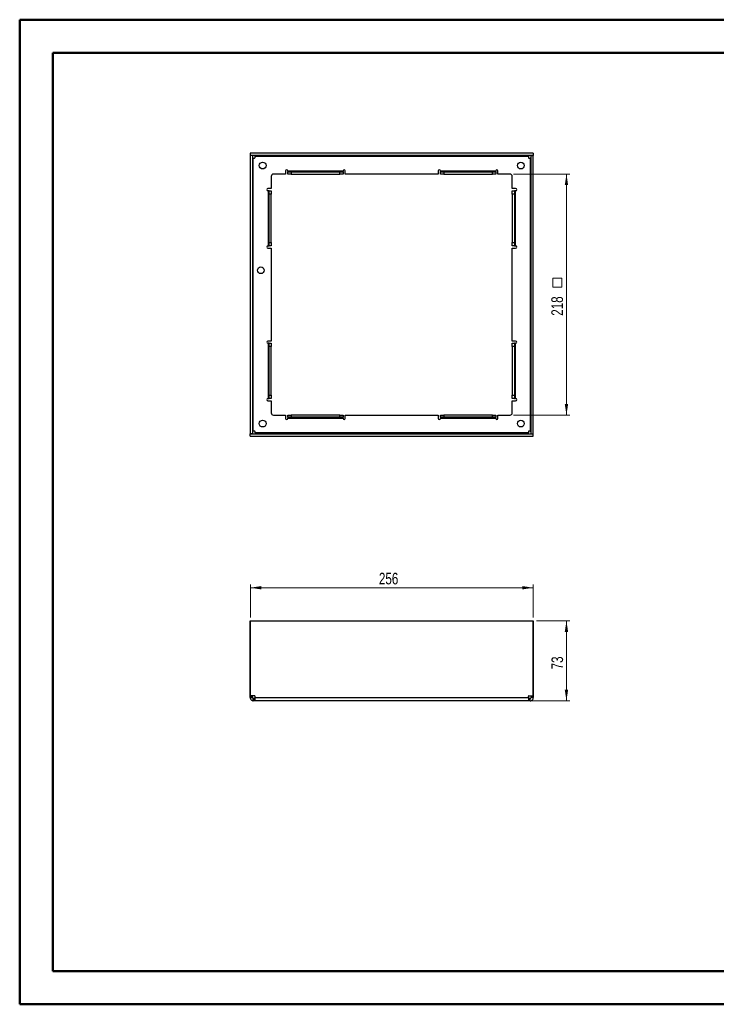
# Paper-space layout 'Sheet2' of a CAD drawing. Header units: millimetres. Extents: x 0 to 420, y 0 to 297.
# Tile 1 of 2: x 0 to 210, y 0 to 297. Entities that reach past the tile are written whole.
import ezdxf

# ---------------------------------------------------------------- set-up
doc = ezdxf.new("R2010")
doc.units = ezdxf.units.MM
doc.styles.add('SLDTEXTSTYLE1', font='TXT', dxfattribs={"width": 0.75})
doc.dimstyles.new('SLDDIMSTYLE0', dxfattribs={"dimtxt": 3.5, "dimasz": 3.302, "dimexe": 0, "dimexo": 0.0625, "dimgap": 0.875, "dimtad": 1, "dimdec": 0, "dimlfac": 3, "dimrnd": 1e-09, "dimzin": 12, "dimdsep": 46, "dimtxsty": 'SLDTEXTSTYLE1', "dimsah": 1, "dimcen": 0.09, "dimadec": 0, "dimazin": 3, "dimtfac": 1, "dimtofl": 0, "dimtmove": 0, "dimatfit": 3, "dimfxl": 0, "dimfrac": 2, "dimtolj": 1, "dimtzin": 12, "dimarcsym": 0})
doc.dimstyles.new('SLDDIMSTYLE1', dxfattribs={"dimtxt": 3.5, "dimasz": 3.302, "dimexe": 0, "dimexo": 0.0625, "dimgap": 0.875, "dimtad": 1, "dimlfac": 3, "dimrnd": 1e-09, "dimzin": 12, "dimdsep": 46, "dimtxsty": 'SLDTEXTSTYLE1', "dimsah": 1, "dimcen": 0.09, "dimadec": 0, "dimazin": 3, "dimtfac": 1, "dimtofl": 0, "dimtmove": 0, "dimatfit": 3, "dimfxl": 0, "dimfrac": 2, "dimtolj": 1, "dimtzin": 12, "dimarcsym": 0})
doc.dimstyles.new('SLDDIMSTYLE2', dxfattribs={"dimtxt": 3.5, "dimasz": 3.302, "dimexe": 0, "dimexo": 0.0625, "dimgap": 0.875, "dimtad": 1, "dimdec": 0, "dimlfac": 3, "dimrnd": 1e-09, "dimzin": 12, "dimdsep": 46, "dimtxsty": 'SLDTEXTSTYLE1', "dimsah": 1, "dimcen": 0.09, "dimadec": 0, "dimazin": 3, "dimtfac": 1, "dimtdec": 0, "dimtofl": 0, "dimtmove": 0, "dimatfit": 3, "dimfxl": 0, "dimfrac": 2, "dimtolj": 1, "dimtzin": 12, "dimarcsym": 0})

# ---------------------------------------------------------------- blocks, each defined once
blk = doc.blocks.new('_D')
at = {"color": 7, "linetype": 'Continuous', "lineweight": 0}
for p, q in [((69.91, 116.87), (69.91, 126.87)), ((69.91, 125.87), (155.17, 125.87)), ((155.17, 116.87), (155.17, 126.87))]:
    blk.add_line(p, q, dxfattribs=at)
at = {"color": 7, "linetype": 'Continuous', "lineweight": 18}
for points in [[(69.91, 125.87), (73.21, 125.36), (73.21, 126.37)], [(155.17, 125.87), (151.87, 126.37), (151.87, 125.36)]]:
    blk.add_solid(points, dxfattribs=at)
at = {"color": 7, "linetype": 'Continuous', "lineweight": 18, "insert": (108.66, 130.38), "char_height": 3.5, "attachment_point": 1, "style": 'SLDTEXTSTYLE1'}
blk.add_mtext('256', dxfattribs=at)
blk = doc.blocks.new('_D_1')
at = {"color": 7, "linetype": 'Continuous', "lineweight": 0}
for p, q in [((156.17, 115.87), (166.21, 115.87)), ((165.21, 115.87), (165.21, 91.78)), ((154.72, 91.78), (166.21, 91.78))]:
    blk.add_line(p, q, dxfattribs=at)
at = {"color": 7, "linetype": 'Continuous', "lineweight": 18}
for points in [[(165.21, 115.87), (164.7, 112.56), (165.71, 112.56)], [(165.21, 91.78), (165.71, 95.08), (164.7, 95.08)]]:
    blk.add_solid(points, dxfattribs=at)
at = {"color": 7, "linetype": 'Continuous', "lineweight": 18, "insert": (160.69, 101.24), "char_height": 3.5, "attachment_point": 1, "rotation": 90, "style": 'SLDTEXTSTYLE1'}
blk.add_mtext('73', dxfattribs=at)
blk = doc.blocks.new('SW_SYMBOL_MOD_BOX')
at = {"color": 0, "linetype": 'Continuous', "lineweight": 18}
for p, q in [((200, 200), (200, 800)), ((200, 800), (800, 800)), ((800, 800), (800, 200)), ((200, 200), (800, 200))]:
    blk.add_line(p, q, dxfattribs=at)
blk = doc.blocks.new('_D_2')
at = {"color": 7, "linetype": 'Continuous', "lineweight": 0}
for p, q in [((149.21, 250.62), (166.21, 250.62)), ((165.21, 177.96), (165.21, 250.62)), ((149.21, 177.96), (166.21, 177.96))]:
    blk.add_line(p, q, dxfattribs=at)
at = {"color": 7, "linetype": 'Continuous', "lineweight": 18}
for points in [[(165.21, 250.62), (164.7, 247.32), (165.71, 247.32)], [(165.21, 177.96), (165.71, 181.26), (164.7, 181.26)]]:
    blk.add_solid(points, dxfattribs=at)
at = {"color": 7, "linetype": 'Continuous', "lineweight": 18, "xscale": 0.004470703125, "yscale": 0.004470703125, "zscale": 0.004470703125, "rotation": 90}
blk.add_blockref('SW_SYMBOL_MOD_BOX', (164.72, 215.67), dxfattribs=at)
at = {"color": 7, "linetype": 'Continuous', "lineweight": 18, "insert": (160.64, 207.91), "char_height": 3.5, "attachment_point": 1, "rotation": 90, "style": 'SLDTEXTSTYLE1'}
blk.add_mtext('218', dxfattribs=at)

psp = doc.layouts.new('Sheet2')

# ---------------------------------------------------------------- linework, layer by layer
at = {"color": 7, "linetype": 'Continuous', "lineweight": 50}
for p, q in [((0.3793, 0.2148), (0.3793, 297.2148)), ((0.3793, 297.2148), (420.3793, 297.2148)), ((10.3793, 10.2148), (10.3793, 287.2148)), ((10.3793, 287.2148), (410.3793, 287.2148)), ((10.3793, 10.2148), (410.3793, 10.2148)), ((0.3793, 0.2148), (420.3793, 0.2148))]:
    psp.add_line(p, q, dxfattribs=at)
at = {"color": 7, "linetype": 'Continuous', "lineweight": 25}
for p, q in [((70.539, 256.2733), (69.8723, 256.2733)), ((69.8723, 256.2733), (69.8723, 172.3067)), ((155.1723, 256.9567), (69.9057, 256.9567)), ((69.9057, 256.9567), (69.9057, 256.29)), ((155.1723, 256.29), (69.9057, 256.29)), ((70.539, 256.2733), (70.539, 172.3067)), ((70.8057, 173.1064), (70.8057, 255.4736)), ((70.8057, 255.4736), (71.1887, 255.4736)), ((71.3554, 256.0233), (153.7226, 256.0233)), ((71.3554, 255.6403), (71.3554, 256.0233)), ((153.7226, 256.0233), (153.7226, 255.6403)), ((153.8893, 255.4736), (154.2723, 255.4736)), ((154.2723, 255.4736), (154.2723, 173.1064)), ((154.539, 256.2733), (155.2057, 256.2733)), ((154.539, 172.3067), (154.539, 256.2733)), ((155.1723, 256.9567), (155.1723, 256.29)), ((155.2057, 172.3067), (155.2057, 256.2733)), ((76.2057, 249.9567), (76.2057, 246.29)), ((80.539, 250.6233), (76.8723, 250.6233)), ((80.539, 251.6233), (80.539, 250.6233)), ((81.2057, 251.5567), (81.2057, 251.6233)), ((97.8723, 251.5567), (81.2057, 251.5567)), ((81.2057, 251.5567), (81.2057, 251.29)), ((81.2057, 250.6233), (81.2057, 251.29)), ((81.2057, 251.29), (82.2057, 251.29)), ((82.2057, 250.6233), (81.2057, 250.6233)), ((82.2057, 251.29), (82.2057, 250.6233)), ((82.2057, 251.29), (96.8723, 251.29)), ((82.2057, 250.6233), (96.8723, 250.6233)), ((96.8723, 250.6233), (96.8723, 251.29)), ((96.8723, 251.29), (97.8723, 251.29)), ((97.8723, 250.6233), (96.8723, 250.6233)), ((97.8723, 251.6233), (97.8723, 251.5567)), ((97.8723, 251.29), (97.8723, 251.5567)), ((97.8723, 251.29), (97.8723, 250.6233)), ((98.539, 250.6233), (98.539, 251.6233)), ((126.539, 250.6233), (98.539, 250.6233)), ((126.539, 251.6233), (126.539, 250.6233)), ((127.2057, 251.5567), (127.2057, 251.6233)), ((127.2057, 251.5567), (127.2057, 251.29)), ((143.8723, 251.5567), (127.2057, 251.5567)), ((127.2057, 250.6233), (127.2057, 251.29)), ((127.2057, 251.29), (128.2057, 251.29)), ((128.2057, 250.6233), (127.2057, 250.6233)), ((128.2057, 251.29), (128.2057, 250.6233)), ((128.2057, 251.29), (142.8723, 251.29)), ((128.2057, 250.6233), (142.8723, 250.6233)), ((142.8723, 250.6233), (142.8723, 251.29)), ((142.8723, 251.29), (143.8723, 251.29)), ((143.8723, 250.6233), (142.8723, 250.6233)), ((143.8723, 251.6233), (143.8723, 251.5567)), ((143.8723, 251.29), (143.8723, 251.5567)), ((143.8723, 251.29), (143.8723, 250.6233)), ((144.539, 250.6233), (144.539, 251.6233)), ((148.2057, 250.6233), (144.539, 250.6233)), ((148.8723, 246.29), (148.8723, 249.9567)), ((76.2057, 246.29), (75.2057, 246.29)), ((75.2057, 245.6233), (75.2723, 245.6233)), ((75.539, 245.6233), (75.2723, 245.6233)), ((75.2723, 245.6233), (75.2723, 228.9567)), ((75.539, 244.6233), (75.539, 245.6233)), ((75.539, 245.6233), (76.2057, 245.6233)), ((76.2057, 244.6233), (75.539, 244.6233)), ((75.539, 229.9567), (75.539, 244.6233)), ((76.2057, 245.6233), (76.2057, 244.6233)), ((76.2057, 229.9567), (76.2057, 244.6233)), ((149.8723, 246.29), (148.8723, 246.29)), ((148.8723, 245.6233), (149.539, 245.6233)), ((148.8723, 244.6233), (148.8723, 245.6233)), ((149.539, 244.6233), (148.8723, 244.6233)), ((148.8723, 244.6233), (148.8723, 229.9567)), ((149.539, 245.6233), (149.539, 244.6233)), ((149.8057, 245.6233), (149.539, 245.6233)), ((149.539, 244.6233), (149.539, 229.9567)), ((149.8057, 228.9567), (149.8057, 245.6233)), ((149.8057, 245.6233), (149.8723, 245.6233)), ((75.2723, 228.9567), (75.2057, 228.9567)), ((75.2723, 228.9567), (75.539, 228.9567)), ((75.539, 228.9567), (75.539, 229.9567)), ((75.539, 229.9567), (76.2057, 229.9567)), ((76.2057, 228.9567), (75.539, 228.9567)), ((76.2057, 229.9567), (76.2057, 228.9567)), ((148.8723, 229.9567), (149.539, 229.9567)), ((148.8723, 228.9567), (148.8723, 229.9567)), ((149.539, 228.9567), (148.8723, 228.9567)), ((149.539, 229.9567), (149.539, 228.9567)), ((149.539, 228.9567), (149.8057, 228.9567)), ((149.8723, 228.9567), (149.8057, 228.9567)), ((75.2057, 228.29), (76.2057, 228.29)), ((76.2057, 228.29), (76.2057, 200.29)), ((148.8723, 200.29), (148.8723, 228.29)), ((148.8723, 228.29), (149.8723, 228.29)), ((76.2057, 200.29), (75.2057, 200.29)), ((75.2057, 199.6233), (75.2723, 199.6233)), ((75.539, 199.6233), (75.2723, 199.6233)), ((75.2723, 199.6233), (75.2723, 182.9567)), ((75.539, 199.6233), (76.2057, 199.6233)), ((75.539, 198.6233), (75.539, 199.6233)), ((76.2057, 199.6233), (76.2057, 198.6233)), ((149.8723, 200.29), (148.8723, 200.29)), ((148.8723, 199.6233), (149.539, 199.6233)), ((148.8723, 198.6233), (148.8723, 199.6233)), ((149.539, 199.6233), (149.539, 198.6233)), ((149.8057, 199.6233), (149.539, 199.6233)), ((149.8057, 182.9567), (149.8057, 199.6233)), ((149.8057, 199.6233), (149.8723, 199.6233)), ((75.539, 183.9567), (75.539, 198.6233)), ((76.2057, 198.6233), (75.539, 198.6233)), ((76.2057, 183.9567), (76.2057, 198.6233)), ((149.539, 198.6233), (148.8723, 198.6233)), ((148.8723, 198.6233), (148.8723, 183.9567)), ((149.539, 198.6233), (149.539, 183.9567)), ((75.2723, 182.9567), (75.2057, 182.9567)), ((75.2057, 182.29), (76.2057, 182.29)), ((75.2723, 182.9567), (75.539, 182.9567)), ((75.539, 183.9567), (76.2057, 183.9567)), ((75.539, 182.9567), (75.539, 183.9567)), ((76.2057, 182.9567), (75.539, 182.9567)), ((76.2057, 183.9567), (76.2057, 182.9567)), ((76.2057, 182.29), (76.2057, 178.6233)), ((148.8723, 183.9567), (149.539, 183.9567)), ((148.8723, 182.9567), (148.8723, 183.9567)), ((149.539, 182.9567), (148.8723, 182.9567)), ((148.8723, 178.6233), (148.8723, 182.29)), ((148.8723, 182.29), (149.8723, 182.29)), ((149.539, 183.9567), (149.539, 182.9567)), ((149.539, 182.9567), (149.8057, 182.9567)), ((149.8723, 182.9567), (149.8057, 182.9567)), ((76.8723, 177.9567), (80.539, 177.9567)), ((80.539, 177.9567), (80.539, 176.9567)), ((81.2057, 177.29), (81.2057, 177.9567)), ((81.2057, 177.9567), (82.2057, 177.9567)), ((82.2057, 177.29), (81.2057, 177.29)), ((81.2057, 177.29), (81.2057, 177.0233)), ((81.2057, 177.0233), (97.8723, 177.0233)), ((81.2057, 176.9567), (81.2057, 177.0233)), ((82.2057, 177.9567), (82.2057, 177.29)), ((96.8723, 177.9567), (82.2057, 177.9567)), ((96.8723, 177.29), (82.2057, 177.29)), ((96.8723, 177.29), (96.8723, 177.9567)), ((96.8723, 177.9567), (97.8723, 177.9567)), ((97.8723, 177.29), (96.8723, 177.29)), ((97.8723, 177.9567), (97.8723, 177.29)), ((97.8723, 177.0233), (97.8723, 177.29)), ((97.8723, 177.0233), (97.8723, 176.9567)), ((98.539, 176.9567), (98.539, 177.9567)), ((98.539, 177.9567), (126.539, 177.9567)), ((126.539, 177.9567), (126.539, 176.9567)), ((127.2057, 177.29), (127.2057, 177.9567)), ((127.2057, 177.9567), (128.2057, 177.9567)), ((128.2057, 177.29), (127.2057, 177.29)), ((127.2057, 177.29), (127.2057, 177.0233)), ((127.2057, 177.0233), (143.8723, 177.0233)), ((127.2057, 176.9567), (127.2057, 177.0233)), ((128.2057, 177.9567), (128.2057, 177.29)), ((142.8723, 177.9567), (128.2057, 177.9567)), ((142.8723, 177.29), (128.2057, 177.29)), ((142.8723, 177.29), (142.8723, 177.9567)), ((142.8723, 177.9567), (143.8723, 177.9567)), ((143.8723, 177.29), (142.8723, 177.29)), ((143.8723, 177.9567), (143.8723, 177.29)), ((143.8723, 177.0233), (143.8723, 177.29)), ((143.8723, 177.0233), (143.8723, 176.9567)), ((144.539, 176.9567), (144.539, 177.9567)), ((144.539, 177.9567), (148.2057, 177.9567)), ((70.539, 172.3067), (69.8723, 172.3067)), ((69.9057, 172.29), (155.1723, 172.29)), ((69.9057, 171.6233), (69.9057, 172.29)), ((71.1887, 173.1064), (70.8057, 173.1064)), ((71.3554, 172.5567), (71.3554, 172.9397)), ((153.7226, 172.5567), (71.3554, 172.5567)), ((153.7226, 172.9397), (153.7226, 172.5567)), ((154.2723, 173.1064), (153.8893, 173.1064)), ((154.539, 172.3067), (155.2057, 172.3067)), ((155.1723, 171.6233), (155.1723, 172.29)), ((69.9057, 171.6233), (155.1723, 171.6233)), ((69.8723, 115.8657), (69.8723, 93.2654)), ((69.9057, 115.8657), (69.8723, 115.8657)), ((69.9057, 93.2654), (69.9057, 115.8657)), ((69.9057, 115.8657), (155.1723, 115.8657)), ((155.1723, 93.2654), (155.1723, 115.8657)), ((155.1723, 115.8657), (155.2057, 115.8657)), ((155.2057, 115.8657), (155.2057, 93.2654)), ((69.8723, 93.2654), (69.9057, 93.2654)), ((69.8723, 93.0987), (69.8723, 93.2654)), ((69.8723, 93.0987), (70.539, 93.0987)), ((69.8723, 92.7157), (69.8723, 93.0987)), ((69.8723, 92.7157), (70.539, 92.7157)), ((71.1887, 93.2654), (69.9057, 93.2654)), ((70.539, 93.0987), (70.539, 93.2654)), ((70.539, 92.7157), (70.539, 93.0987)), ((70.8057, 91.7823), (70.8057, 92.449)), ((71.1887, 92.449), (70.8057, 92.449)), ((71.1887, 91.7823), (71.1887, 92.449)), ((71.3554, 92.449), (71.1887, 92.449)), ((71.3554, 92.7157), (71.3554, 93.0987)), ((71.3554, 92.7157), (153.7226, 92.7157)), ((153.7226, 92.7157), (153.7226, 93.0987)), ((153.8893, 92.449), (153.7226, 92.449)), ((153.8893, 93.2654), (155.1723, 93.2654)), ((153.8893, 91.7823), (153.8893, 92.449)), ((154.2723, 92.449), (153.8893, 92.449)), ((154.2723, 91.7823), (154.2723, 92.449)), ((154.539, 93.2654), (154.539, 93.0987)), ((155.2057, 93.0987), (154.539, 93.0987)), ((154.539, 93.0987), (154.539, 92.7157)), ((155.2057, 92.7157), (154.539, 92.7157)), ((155.2057, 93.2654), (155.1723, 93.2654)), ((155.2057, 93.2654), (155.2057, 93.0987)), ((155.2057, 93.0987), (155.2057, 92.7157)), ((71.1887, 91.7823), (70.8057, 91.7823)), ((71.3554, 91.7823), (71.1887, 91.7823)), ((153.7226, 91.7823), (71.3554, 91.7823)), ((153.8893, 91.7823), (153.7226, 91.7823)), ((154.2723, 91.7823), (153.8893, 91.7823))]:
    psp.add_line(p, q, dxfattribs=at)
for centre, radius in [((73.6223, 253.2067), 1.0167), ((151.4557, 253.2067), 1.0167), ((73.039, 221.6233), 1), ((73.6223, 175.3733), 1.0167), ((151.4557, 175.3733), 1.0167)]:
    psp.add_circle(centre, radius, dxfattribs=at)
for centre, radius, start, end in [((71.1887, 255.6403), 0.1667, 270, 0), ((153.8893, 255.6403), 0.1667, 180, 270), ((76.8723, 249.9567), 0.6667, 90, 180), ((80.8723, 251.6233), 0.3333, 0, 180), ((98.2057, 251.6233), 0.3333, 0, 180), ((126.8723, 251.6233), 0.3333, 0, 180), ((144.2057, 251.6233), 0.3333, 0, 180), ((148.2057, 249.9567), 0.6667, 0, 90), ((75.2057, 245.9567), 0.3333, 90, 270), ((149.8723, 245.9567), 0.3333, 270, 90), ((75.2057, 228.6233), 0.3333, 90, 270), ((149.8723, 228.6233), 0.3333, 270, 90), ((75.2057, 199.9567), 0.3333, 90, 270), ((149.8723, 199.9567), 0.3333, 270, 90), ((75.2057, 182.6233), 0.3333, 90, 270), ((149.8723, 182.6233), 0.3333, 270, 90), ((76.8723, 178.6233), 0.6667, 180, 270), ((148.2057, 178.6233), 0.6667, 270, 0), ((80.8723, 176.9567), 0.3333, 180, 0), ((98.2057, 176.9567), 0.3333, 180, 0), ((126.8723, 176.9567), 0.3333, 180, 0), ((144.2057, 176.9567), 0.3333, 180, 0), ((71.1887, 172.9397), 0.1667, 0, 90), ((153.8893, 172.9397), 0.1667, 90, 180), ((71.1887, 93.0987), 0.1667, 0, 90), ((153.8893, 93.0987), 0.1667, 90, 180)]:
    psp.add_arc(centre, radius, start, end, dxfattribs=at)
for points, knots in [([(70.8057, 255.4736), (70.7359, 255.4736), (70.6665, 255.4736), (70.5677, 255.4736), (70.539, 255.4736), (70.539, 255.4736)], [0, 0, 0, 0, 0.5, 0.5, 1, 1, 1, 1]), ([(71.3554, 256.29), (71.3554, 256.29), (71.3554, 256.2613), (71.3554, 256.1625), (71.3554, 256.0931), (71.3554, 256.0233)], [0, 0, 0, 0, 0.5, 0.5, 1, 1, 1, 1]), ([(153.7226, 256.0233), (153.7226, 256.0931), (153.7226, 256.1625), (153.7226, 256.2613), (153.7226, 256.29), (153.7226, 256.29)], [0, 0, 0, 0, 0.5, 0.5, 1, 1, 1, 1]), ([(154.539, 255.4736), (154.539, 255.4736), (154.5103, 255.4736), (154.4115, 255.4736), (154.3421, 255.4736), (154.2723, 255.4736)], [0, 0, 0, 0, 0.5, 0.5, 1, 1, 1, 1]), ([(70.539, 173.1064), (70.539, 173.1064), (70.5677, 173.1064), (70.6665, 173.1064), (70.7359, 173.1064), (70.8057, 173.1064)], [0, 0, 0, 0, 0.5, 0.5, 1, 1, 1, 1]), ([(71.3554, 172.5567), (71.3554, 172.4869), (71.3554, 172.4175), (71.3554, 172.3187), (71.3554, 172.29), (71.3554, 172.29)], [0, 0, 0, 0, 0.5, 0.5, 1, 1, 1, 1]), ([(153.7226, 172.29), (153.7226, 172.29), (153.7226, 172.3187), (153.7226, 172.4175), (153.7226, 172.4869), (153.7226, 172.5567)], [0, 0, 0, 0, 0.5, 0.5, 1, 1, 1, 1]), ([(154.2723, 173.1064), (154.3421, 173.1064), (154.4115, 173.1064), (154.5103, 173.1064), (154.539, 173.1064), (154.539, 173.1064)], [0, 0, 0, 0, 0.5, 0.5, 1, 1, 1, 1]), ([(69.8723, 92.7157), (69.8723, 92.5935), (69.8966, 92.4714), (69.9901, 92.2456), (70.0593, 92.1421), (70.2321, 91.9693), (70.3356, 91.9001), (70.5614, 91.8066), (70.6835, 91.7823), (70.8057, 91.7823)], [0, 0, 0, 0, 0.25, 0.25, 0.5, 0.5, 0.75, 0.75, 1, 1, 1, 1]), ([(70.539, 92.7157), (70.539, 92.6459), (70.5677, 92.5765), (70.6665, 92.4777), (70.7359, 92.449), (70.8057, 92.449)], [0, 0, 0, 0, 0.5, 0.5, 1, 1, 1, 1]), ([(71.3554, 91.7823), (71.3554, 91.7823), (71.3554, 91.8066), (71.3554, 91.9001), (71.3554, 91.9693), (71.3554, 92.1421), (71.3554, 92.2456), (71.3554, 92.4714), (71.3554, 92.5935), (71.3554, 92.7157)], [0, 0, 0, 0, 0.25, 0.25, 0.5, 0.5, 0.75, 0.75, 1, 1, 1, 1]), ([(153.7226, 92.7157), (153.7226, 92.5935), (153.7226, 92.4714), (153.7226, 92.2456), (153.7226, 92.1421), (153.7226, 91.9693), (153.7226, 91.9001), (153.7226, 91.8066), (153.7226, 91.7823), (153.7226, 91.7823)], [0, 0, 0, 0, 0.25, 0.25, 0.5, 0.5, 0.75, 0.75, 1, 1, 1, 1]), ([(154.2723, 91.7823), (154.3945, 91.7823), (154.5166, 91.8066), (154.7424, 91.9001), (154.8459, 91.9693), (155.0187, 92.1421), (155.0879, 92.2456), (155.1814, 92.4714), (155.2057, 92.5935), (155.2057, 92.7157)], [0, 0, 0, 0, 0.25, 0.25, 0.5, 0.5, 0.75, 0.75, 1, 1, 1, 1]), ([(154.2723, 92.449), (154.3421, 92.449), (154.4115, 92.4777), (154.5103, 92.5765), (154.539, 92.6459), (154.539, 92.7157)], [0, 0, 0, 0, 0.5, 0.5, 1, 1, 1, 1])]:
    psp.add_open_spline(points, degree=3, knots=knots, dxfattribs=at)

# ---------------------------------------------------------------- dimensions: what is measured, and where the dimension line sits
at = {"color": 7, "linetype": 'Continuous', "lineweight": 18}
for base, p1, p2, text, dimstyle, picture, middle in [((165.2057, 250.6233), (148.2057, 177.9567), (148.2057, 250.6233), '<>{\\fGDT;o}', 'SLDDIMSTYLE2', '_D_2', (165.2057, 214.29)), ((165.2057, 91.7823), (155.1723, 115.8657), (153.7226, 91.7823), '73', 'SLDDIMSTYLE1', '_D_1', (165.2057, 103.824))]:
    dim = psp.add_linear_dim(base=base, p1=p1, p2=p2, angle=90, text=text, dimstyle=dimstyle, dxfattribs=at)
    dim.commit()
    dim.dimension.update_dxf_attribs({"geometry": picture, "text_midpoint": middle, "dimtype": 160})
dim = psp.add_linear_dim(base=(155.1723, 125.8657), p1=(69.9057, 115.8657), p2=(155.1723, 115.8657), dimstyle='SLDDIMSTYLE0', dxfattribs=at)
dim.commit()
dim.dimension.update_dxf_attribs({"geometry": '_D', "text_midpoint": (112.539, 125.8657), "dimtype": 160})

doc.saveas('drawing.dxf')
